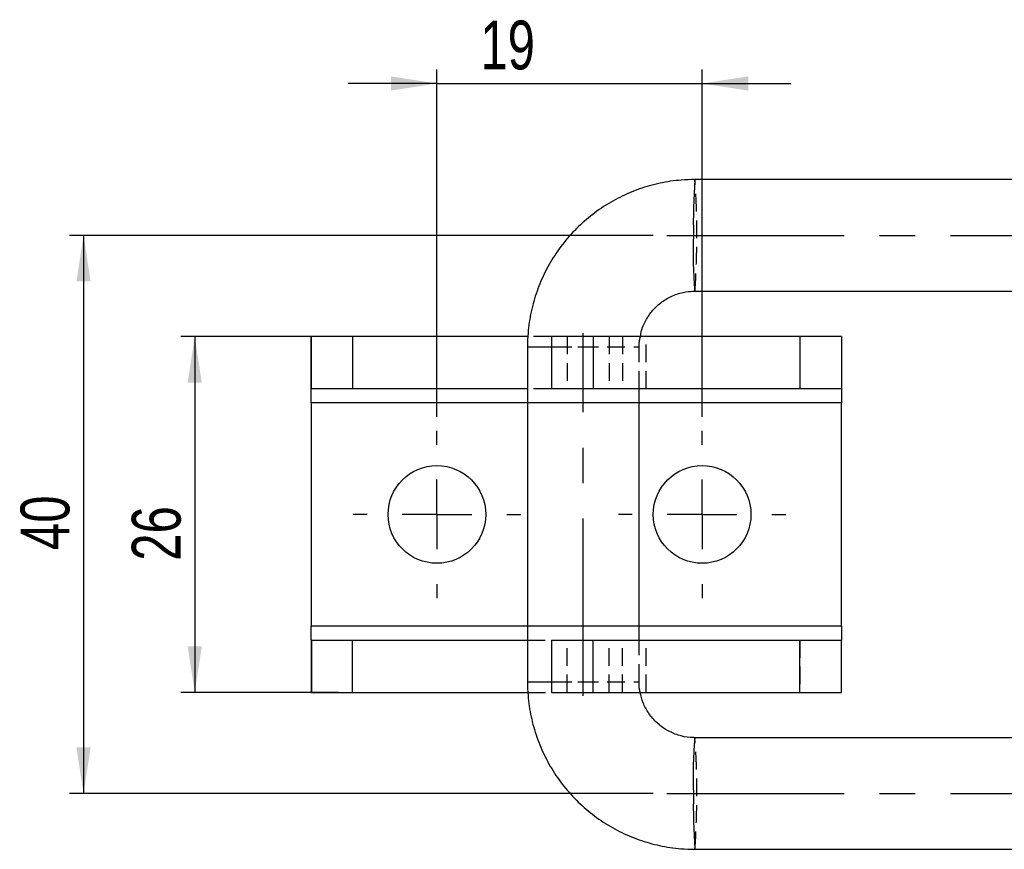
# Model space of a CAD drawing. Extents: x 30 to 387, y 19 to 288.
# Tile 1 of 12: x 30 to 100, y 129 to 189. Entities that reach past the tile are written whole.
import ezdxf

# ---------------------------------------------------------------- set-up
doc = ezdxf.new("R2010")
doc.units = 0
doc.linetypes.add('CENTERX2', pattern=[20.32, 12.7, -2.54, 2.54, -2.54])
doc.linetypes.add('HIDDEN', pattern=[1.905, 1.27, -0.635])
doc.layers.get('0').update_dxf_attribs({"linetype": 'CONTINUOUS'})
doc.styles.add('SLDTEXTSTYLE0', font='TXT', dxfattribs={"width": 0.75})
doc.dimstyles.new('SLDDIMSTYLE1', dxfattribs={"dimtxt": 3.5, "dimasz": 3.302, "dimexe": 0, "dimexo": 0.0625, "dimgap": 0.875, "dimtad": 1, "dimdec": 0, "dimrnd": 1e-09, "dimzin": 12, "dimtxsty": 'SLDTEXTSTYLE0', "dimsah": 1, "dimcen": 0.09, "dimazin": 3, "dimtfac": 1, "dimtofl": 0, "dimtmove": 0, "dimatfit": 3, "dimtolj": 1, "dimtzin": 12})
doc.dimstyles.new('SLDDIMSTYLE2', dxfattribs={"dimtxt": 3.5, "dimasz": 3.302, "dimexe": 0, "dimexo": 0.0625, "dimgap": 0.875, "dimtad": 1, "dimdec": 3, "dimrnd": 1e-09, "dimzin": 12, "dimtxsty": 'SLDTEXTSTYLE0', "dimsah": 1, "dimcen": 0.09, "dimazin": 3, "dimtfac": 1, "dimtdec": 3, "dimtofl": 0, "dimtmove": 0, "dimatfit": 3, "dimtolj": 1, "dimtzin": 12})
doc.dimstyles.new('SLDDIMSTYLE3', dxfattribs={"dimtxt": 3.5, "dimasz": 3.302, "dimexe": 0, "dimexo": 0.0625, "dimgap": 0.875, "dimtad": 1, "dimdec": 3, "dimrnd": 1e-09, "dimzin": 12, "dimtxsty": 'SLDTEXTSTYLE0', "dimsah": 1, "dimcen": 0.09, "dimazin": 3, "dimtfac": 1, "dimtdec": 3, "dimtmove": 0, "dimatfit": 3, "dimtolj": 1, "dimtzin": 12})

# ---------------------------------------------------------------- blocks, each defined once
blk = doc.blocks.new('_D_8')
at = {"color": 179, "linetype": 'CONTINUOUS'}
for p, q in [((75.034, 173.409), (33.229, 173.409)), ((34.229, 173.409), (34.229, 133.409)), ((75.034, 133.409), (33.229, 133.409))]:
    blk.add_line(p, q, dxfattribs=at)
for points in [[(34.229, 173.409), (33.721, 170.107), (34.737, 170.107)], [(34.229, 133.409), (34.737, 136.711), (33.721, 136.711)]]:
    blk.add_solid(points, dxfattribs=at)
at = {"color": 179, "linetype": 'CONTINUOUS', "insert": (29.717, 150.862, -12.97), "char_height": 3.5, "attachment_point": 1, "rotation": 90, "style": 'SLDTEXTSTYLE0'}
blk.add_mtext('40', dxfattribs=at)
blk = doc.blocks.new('_D_9')
at = {"color": 179, "linetype": 'CONTINUOUS'}
for p, q in [((52.492, 166.159), (41.198, 166.159)), ((42.198, 166.159), (42.198, 140.659)), ((52.492, 140.659), (41.198, 140.659))]:
    blk.add_line(p, q, dxfattribs=at)
for points in [[(42.198, 166.159), (41.69, 162.857), (42.706, 162.857)], [(42.198, 140.659), (42.706, 143.961), (41.69, 143.961)]]:
    blk.add_solid(points, dxfattribs=at)
at = {"color": 179, "linetype": 'CONTINUOUS', "insert": (37.686, 150.095, -12.97), "char_height": 3.5, "attachment_point": 1, "rotation": 90, "style": 'SLDTEXTSTYLE0'}
blk.add_mtext('26', dxfattribs=at)
blk = doc.blocks.new('_D_10')
at = {"color": 179, "linetype": 'CONTINUOUS'}
for p, q in [((59.551, 160.409), (59.551, 185.293)), ((78.551, 160.409), (78.551, 185.293)), ((59.551, 184.293), (53.201, 184.293)), ((59.551, 184.293), (78.551, 184.293)), ((78.551, 184.293), (84.901, 184.293))]:
    blk.add_line(p, q, dxfattribs=at)
for points in [[(59.551, 184.293), (56.249, 184.801), (56.249, 183.785)], [(78.551, 184.293), (81.853, 183.785), (81.853, 184.801)]]:
    blk.add_solid(points, dxfattribs=at)
at = {"color": 179, "linetype": 'CONTINUOUS', "insert": (62.669, 188.805, -12.97), "char_height": 3.5, "attachment_point": 1, "style": 'SLDTEXTSTYLE0'}
blk.add_mtext('19', dxfattribs=at)
blk = doc.blocks.new('SW_CENTERMARKSYMBOL_3')
at = {"color": 0, "linetype": 'CONTINUOUS'}
for p, q in [((0, 5), (0, 6)), ((0, 0), (0, 2.5)), ((-5, 0), (-6, 0)), ((0, 0), (-2.5, 0)), ((0, 0), (0, -2.5)), ((0, 0), (2.5, 0)), ((5, 0), (6, 0)), ((0, -5), (0, -6))]:
    blk.add_line(p, q, dxfattribs=at)
blk = doc.blocks.new('SW_CENTERMARKSYMBOL_4')
at = {"color": 0, "linetype": 'CONTINUOUS'}
for p, q in [((0, 5), (0, 6)), ((0, 0), (0, 2.5)), ((-5, 0), (-6, 0)), ((0, 0), (-2.5, 0)), ((0, 0), (0, -2.5)), ((0, 0), (2.5, 0)), ((5, 0), (6, 0)), ((0, -5), (0, -6))]:
    blk.add_line(p, q, dxfattribs=at)

msp = doc.modelspace()

# ---------------------------------------------------------------- linework, layer by layer
at = {"color": 7, "linetype": 'CONTINUOUS'}
for p, q in [((169.4527, 177.4093), (78.0339, 177.4093)), ((78.0339, 169.4093), (169.4527, 169.4093)), ((50.5513, 166.0901), (50.5696, 166.1592)), ((50.5513, 162.3947), (50.5513, 166.0901)), ((50.5696, 162.4092), (50.5696, 166.1592)), ((53.4922, 166.1592), (50.5696, 166.1592)), ((53.4922, 166.1592), (53.4922, 162.4092)), ((66.0681, 166.1592), (53.4922, 166.1592)), ((67.7513, 166.1592), (67.7513, 162.4092)), ((70.7513, 166.1592), (67.7513, 166.1592)), ((70.7513, 166.1592), (70.7513, 162.4092)), ((85.5513, 166.1592), (70.7513, 166.1592)), ((85.5513, 166.1592), (85.5513, 162.4092)), ((88.5513, 166.1592), (85.5513, 166.1592)), ((88.5513, 166.1592), (88.5513, 162.4092)), ((66.0365, 165.4093), (66.0365, 141.4093)), ((50.5513, 162.3947), (50.5696, 162.4092)), ((50.5513, 161.4093), (50.5513, 162.3947)), ((53.4922, 162.4092), (50.5696, 162.4092)), ((66.0365, 162.4092), (53.4922, 162.4092)), ((70.7513, 162.4092), (67.7513, 162.4092)), ((85.5513, 162.4092), (70.7513, 162.4092)), ((74.0365, 144.4093), (74.0365, 162.4092)), ((88.5513, 162.4092), (85.5513, 162.4092)), ((88.5513, 162.4092), (88.5513, 161.4093)), ((50.5513, 161.4093), (50.5513, 145.4092)), ((88.5513, 145.4092), (88.5513, 161.4093)), ((50.5513, 144.4238), (50.5513, 145.4092)), ((88.5513, 145.4092), (88.5513, 144.4093)), ((50.5513, 144.4238), (50.5513, 140.7284)), ((50.5696, 144.4093), (50.5513, 144.4238)), ((50.5696, 144.4093), (50.5696, 140.6593)), ((50.5696, 144.4093), (53.4922, 144.4093)), ((53.4922, 140.6593), (53.4922, 144.4093)), ((53.4922, 144.4093), (66.0365, 144.4093)), ((67.7513, 144.4093), (67.7513, 140.6593)), ((67.7513, 144.4093), (70.7513, 144.4093)), ((70.7513, 140.6593), (70.7513, 144.4093)), ((70.7513, 144.4093), (85.5513, 144.4093)), ((85.5513, 140.6593), (85.5513, 144.4093)), ((85.5513, 144.4093), (88.5513, 144.4093)), ((88.5513, 140.6593), (88.5513, 144.4093)), ((50.5696, 140.6593), (50.5513, 140.7284)), ((50.5696, 140.6593), (53.4922, 140.6593)), ((53.4922, 140.6593), (66.0672, 140.6593)), ((67.7513, 140.6593), (70.7513, 140.6593)), ((70.7513, 140.6593), (85.5513, 140.6593)), ((85.5513, 140.6593), (88.5513, 140.6593)), ((169.4527, 137.4092), (78.0339, 137.4092)), ((78.0339, 129.4092), (169.4527, 129.4092))]:
    msp.add_line(p, q, dxfattribs=at)
at = {"color": 179, "linetype": 'CENTERX2'}
for p, q in [((76.0339, 173.4093), (201.9943, 173.4093)), ((70.0365, 140.4093), (70.0365, 166.4093)), ((76.0339, 133.4092), (201.9943, 133.4092))]:
    msp.add_line(p, q, dxfattribs=at)
at = {"color": 7, "linetype": 'HIDDEN'}
for p, q in [((67.7513, 166.1592), (66.0681, 166.1592)), ((68.8762, 166.1592), (68.8762, 162.4092)), ((71.8896, 166.1592), (71.8896, 162.4092)), ((72.8492, 166.1592), (72.8492, 162.4092)), ((74.5365, 162.4092), (74.5365, 166.1592)), ((85.5513, 166.1592), (85.5513, 162.4092)), ((66.0365, 165.4093), (74.0183, 165.4093)), ((67.7513, 165.4093), (69.9345, 165.4093)), ((74.0365, 162.4092), (74.0365, 165.4093)), ((67.7513, 162.4092), (66.0365, 162.4092)), ((88.5513, 161.4093), (50.5513, 161.4093)), ((74.0365, 161.4093), (66.0365, 161.4093)), ((88.5513, 145.4092), (50.5513, 145.4092)), ((74.0365, 145.4092), (66.0365, 145.4092)), ((66.0365, 144.4093), (67.7513, 144.4093)), ((68.8762, 140.6593), (68.8762, 144.4093)), ((71.8896, 140.6593), (71.8896, 144.4093)), ((72.8492, 140.6593), (72.8492, 144.4093)), ((74.0365, 141.4093), (74.0365, 144.4093)), ((74.5365, 140.6593), (74.5365, 144.4093)), ((85.5513, 144.4093), (85.5513, 140.6593)), ((66.0365, 141.4093), (74.0183, 141.4093)), ((67.7513, 141.4093), (69.9345, 141.4093)), ((66.0672, 140.6593), (67.7513, 140.6593))]:
    msp.add_line(p, q, dxfattribs=at)
at = {"color": 8, "linetype": 'CONTINUOUS'}
for p, q in [((66.0365, 165.4093), (67.7513, 165.4093)), ((66.0365, 161.4093), (50.5513, 161.4093)), ((88.5513, 161.4093), (74.0365, 161.4093)), ((66.0365, 145.4092), (50.5513, 145.4092)), ((88.5513, 145.4092), (74.0365, 145.4092)), ((66.0365, 141.4093), (67.7513, 141.4093))]:
    msp.add_line(p, q, dxfattribs=at)
at = {"color": 7, "linetype": 'CONTINUOUS'}
for centre in [(59.5513, 153.4093), (78.5513, 153.4093)]:
    msp.add_circle(centre, 3.5, dxfattribs=at)
at = {"color": 8, "linetype": 'CONTINUOUS'}
for centre, radius, start, end in [((120.3404, 174.3298), 42.4184, 175.83681, 181.243489), ((108.0136, 172.1746), 30.107, 177.649659, 185.270043), ((108.0136, 134.6439), 30.107, 174.729957, 182.350341), ((120.3404, 132.4887), 42.4184, 178.756511, 184.16319)]:
    msp.add_arc(centre, radius, start, end, dxfattribs=at)
at = {"color": 7, "linetype": 'HIDDEN'}
for centre in [(22.1911, 173.4093), (22.1911, 133.4092)]:
    msp.add_arc(centre, 55.9859, 355.902921, 4.097079, dxfattribs=at)
at = {"color": 7, "linetype": 'CONTINUOUS'}
for points, knots in [([(78.0339, 177.4093), (77.7061, 177.4012), (76.8681, 177.3808), (75.5305, 177.1766), (74.0528, 176.7644), (72.6397, 176.1643), (71.3144, 175.39), (70.0985, 174.4529), (69.0118, 173.3686), (68.072, 172.1548), (67.2945, 170.8311), (66.691, 169.4191), (66.2752, 167.942), (66.0662, 166.5948), (66.0449, 165.7468), (66.0365, 165.4093)], [0, 0, 0, 0, 0.0522055, 0.1334508, 0.2147285, 0.2960061, 0.3772843, 0.4585629, 0.5398424, 0.6211231, 0.7024052, 0.7836884, 0.8649727, 0.9462582, 1, 1, 1, 1]), ([(74.1322, 166.1592), (74.1563, 166.3083), (74.2274, 166.7489), (74.5513, 167.4271), (75.0717, 168.1457), (75.7464, 168.7296), (76.5301, 169.1489), (77.3105, 169.3748), (77.8195, 169.399), (78.0339, 169.4093)], [0, 0, 0, 0, 0.0819201, 0.2421507, 0.4023996, 0.562677, 0.7229874, 0.883331, 1, 1, 1, 1]), ([(66.0365, 141.4093), (66.0445, 141.0814), (66.0649, 140.2433), (66.269, 138.9054), (66.6811, 137.4274), (67.2811, 136.0139), (68.0554, 134.6882), (68.9924, 133.472), (70.0765, 132.385), (71.2902, 131.4449), (72.6136, 130.6673), (74.0253, 130.0637), (75.5022, 129.6479), (76.849, 129.439), (77.6966, 129.4177), (78.0339, 129.4092)], [0, 0, 0, 0, 0.052198, 0.1334527, 0.2147398, 0.2960267, 0.3773132, 0.458599, 0.539884, 0.6211677, 0.7024501, 0.7837314, 0.8650116, 0.9462908, 1, 1, 1, 1]), ([(78.0339, 137.4092), (77.9247, 137.412), (77.5216, 137.4222), (76.8306, 137.5616), (76.0161, 137.9181), (75.298, 138.4472), (74.7186, 139.1214), (74.3014, 139.8697), (74.1767, 140.4085), (74.1186, 140.6593)], [0, 0, 0, 0, 0.0594296, 0.2194744, 0.3797911, 0.5400873, 0.7003529, 0.8605846, 1, 1, 1, 1])]:
    msp.add_open_spline(points, degree=3, knots=knots, dxfattribs=at)
at = {"color": 7, "linetype": 'HIDDEN'}
for points, knots in [([(74.0365, 165.4093), (74.0374, 165.5189), (74.0396, 165.7724), (74.0986, 166.0192), (74.1322, 166.1592)], [0, 0, 0, 0, 0.4324395, 1, 1, 1, 1]), ([(74.1186, 140.6593), (74.1078, 140.696), (74.0367, 140.9382), (74.0366, 141.193), (74.0365, 141.4093)], [0, 0, 0, 0, 0.1516391, 1, 1, 1, 1])]:
    msp.add_open_spline(points, degree=3, knots=knots, dxfattribs=at)

# ---------------------------------------------------------------- block references
at = {"color": 179, "linetype": 'CONTINUOUS'}
for name, p in [('SW_CENTERMARKSYMBOL_3', (59.5513, 153.4093)), ('SW_CENTERMARKSYMBOL_4', (78.5513, 153.4093))]:
    msp.add_blockref(name, p, dxfattribs=at)

# ---------------------------------------------------------------- dimensions: what is measured, and where the dimension line sits
dim = msp.add_linear_dim(base=(78.5513, 184.2932), p1=(59.5513, 159.4093), p2=(78.5513, 159.4093), dimstyle='SLDDIMSTYLE3', dxfattribs=at)
dim.commit()
dim.dimension.update_dxf_attribs({"geometry": '_D_10', "text_midpoint": (66.6775, 184.2932), "dimtype": 160})
for base, p1, p2, dimstyle, picture, middle in [((34.2287, 133.4092), (76.0339, 173.4093), (76.0339, 133.4092), 'SLDDIMSTYLE2', '_D_8', (34.2287, 154.8703)), ((42.1976956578, 140.6592501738), (53.492246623, 166.1592501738), (53.492246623, 140.6592501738), 'SLDDIMSTYLE1', '_D_9', (42.1976956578, 154.1032707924))]:
    dim = msp.add_linear_dim(base=base, p1=p1, p2=p2, angle=90, dimstyle=dimstyle, dxfattribs=at)
    dim.commit()
    dim.dimension.update_dxf_attribs({"geometry": picture, "text_midpoint": middle, "dimtype": 160})

doc.saveas('drawing.dxf')
